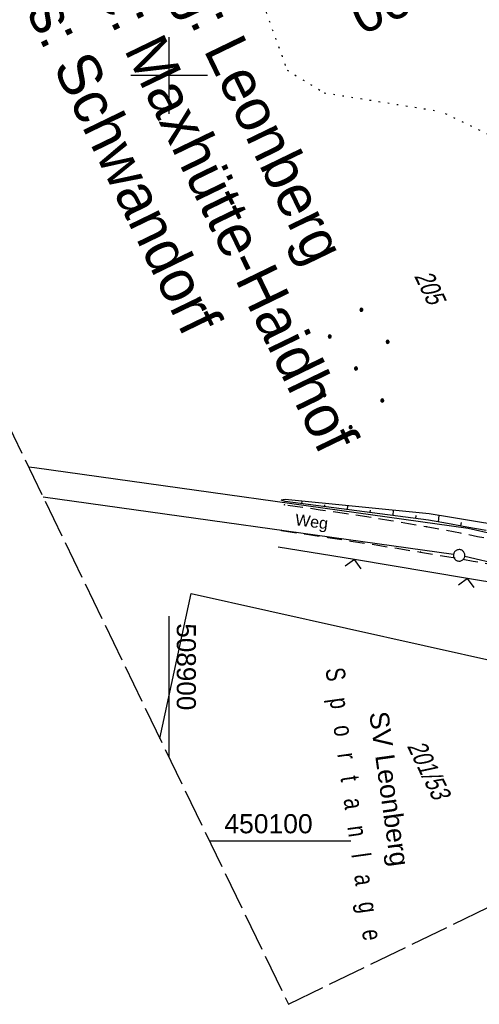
# Model space of a CAD drawing. Extents: x 508513 to 509174, y 450079 to 451036.
# Tile 3 of 51: x 508880 to 508941, y 450079 to 450207. Entities that reach past the tile are written whole.
import ezdxf
from ezdxf.enums import TextEntityAlignment as Align

# ---------------------------------------------------------------- set-up
doc = ezdxf.new("R2010")
doc.units = 0
doc.header["$LTSCALE"] = 10
doc.header["$MEASUREMENT"] = 0
for name, pattern in [('LT00', [0]), ('LT11', [0.3, 0.2, -0.1]), ('LT14', [0.6, 0.5, -0.1]), ('LT17', [0.15, 0.1, -0.05]), ('PUNKTX2_STR', [0.6, 0.1, -0.5])]:
    doc.linetypes.add(name, pattern=pattern)
doc.layers.get('0').update_dxf_attribs({"linetype": 'LT00'})
for name, color, linetype in [('--EK_ST-93-1', 30, 'LT17'), ('DFK_BES-NAME', 255, 'LT00'), ('DFK_FLUR_NR', 250, 'LT00'), ('DFK_GZPKT', 250, 'LT00'), ('DFK_KATASTER', 250, 'LT00'), ('DFK_NUTZUNG', 250, 'LT00'), ('DFK_NUTZUNGSGRENZE', 70, 'PUNKTX2_STR'), ('DFK_TOPO-ANL', 252, 'LT00'), ('FELDWEG_TEXT', 250, 'Continuous'), ('GRENZNAME_A', 250, 'Continuous'), ('V122_BOESCH', 250, 'LT00'), ('V122_BOSCHUNG', 250, 'LT00'), ('V122_FELDWEG', 250, 'LT11'), ('V122_RASTER', 250, 'LT00'), ('V122_ZAUN', 40, 'LT00'), ('V123_BOESCH', 250, 'LT00'), ('V123_BOSCHUNG', 250, 'LT00'), ('V123_FELDWEG', 250, 'LT11'), ('V123_ZAUN', 40, 'LT00')]:
    doc.layers.add(name, color=color, linetype=linetype)
doc.layers.add('-BLATT_122-RAND', color=7, linetype='LT14', plot=False)
doc.styles.add('Beschrift', font='ARIAL.TTF')
doc.styles.get("Standard").update_dxf_attribs({"font": 'ARIAL.TTF'})
doc.styles.add('UNIR-H', font='unir_h.shx', dxfattribs={"width": 0.8})

# ---------------------------------------------------------------- blocks, each defined once
blk = doc.blocks.new('SYMB7010')
at = {"color": 0, "linetype": 'ByBlock'}
for points in [[(-0.031408, 0.499213), (-0.093728, 0.49134), (-0.15457, 0.475719), (-0.212975, 0.452595), (-0.268021, 0.422333), (-0.31884, 0.385411), (-0.36463, 0.342411), (-0.40467, 0.29401), (-0.438329, 0.240973), (-0.465074, 0.184136), (-0.484486, 0.124395), (-0.496256, 0.062692), (-0.5002, 0)], [(-0.5002, 0), (-0.496256, -0.062692), (-0.484486, -0.124395), (-0.465075, -0.184136), (-0.438329, -0.240973), (-0.404671, -0.29401), (-0.36463, -0.342411), (-0.31884, -0.385411), (-0.268021, -0.422333), (-0.212975, -0.452595), (-0.154571, -0.475719), (-0.093728, -0.49134), (-0.031408, -0.499213), (0.031408, -0.499213)], [(0.5002, 0), (0.496256, 0.062692), (0.484485, 0.124395), (0.465074, 0.184136), (0.438329, 0.240973), (0.40467, 0.29401), (0.36463, 0.342411), (0.31884, 0.385411), (0.268021, 0.422333), (0.212975, 0.452595), (0.15457, 0.475719), (0.093728, 0.49134), (0.031408, 0.499213), (-0.031408, 0.499213)], [(0.031408, -0.499213), (0.093728, -0.491341), (0.15457, -0.475719), (0.212975, -0.452595), (0.268021, -0.422333), (0.31884, -0.385411), (0.36463, -0.342411), (0.404671, -0.294011), (0.438329, -0.240974), (0.465075, -0.184136), (0.484486, -0.124395), (0.496256, -0.062692), (0.500201, 0)]]:
    blk.add_lwpolyline(points, dxfattribs=at)
blk = doc.blocks.new('Ackerland7')
at = {"layer": 'DFK_NUTZUNG', "color": 0, "linetype": 'ByBlock'}
for p, q in [((-4, 3.93), (-4, 3.67)), ((-3.95, 3.63), (-3.95, 3.97)), ((-3.9, 3.99), (-3.9, 3.61)), ((-3.85, 3.6), (-3.85, 4)), ((-3.8, 3.99), (-3.8, 3.61)), ((-3.75, 3.63), (-3.75, 3.97)), ((-3.7, 3.93), (-3.7, 3.67)), ((3.7, 3.93), (3.7, 3.67)), ((3.75, 3.63), (3.75, 3.97)), ((3.8, 3.99), (3.8, 3.61)), ((3.85, 3.6), (3.85, 4)), ((3.9, 3.99), (3.9, 3.61)), ((3.95, 3.63), (3.95, 3.97)), ((4, 3.93), (4, 3.67)), ((-3.65, 3.8), (-3.65, 3.8)), ((4.05, 3.8), (4.05, 3.8)), ((-7.85, 0.13), (-7.85, -0.13)), ((-7.8, -0.17), (-7.8, 0.17)), ((-7.75, 0.19), (-7.75, -0.19)), ((-7.7, -0.2), (-7.7, 0.2)), ((-7.65, 0.19), (-7.65, -0.19)), ((-7.6, -0.17), (-7.6, 0.17)), ((-7.55, 0.13), (-7.55, -0.13)), ((-7.5, 0), (-7.5, 0)), ((-0.15, 0.13), (-0.15, -0.13)), ((-0.1, -0.17), (-0.1, 0.17)), ((-0.05, 0.19), (-0.05, -0.19)), ((0, -0.2), (0, 0.2)), ((0.05, 0.19), (0.05, -0.19)), ((0.1, -0.17), (0.1, 0.17)), ((0.15, 0.13), (0.15, -0.13)), ((0.2, 0), (0.2, 0)), ((7.55, 0.13), (7.55, -0.13)), ((7.6, -0.17), (7.6, 0.17)), ((7.65, 0.19), (7.65, -0.19)), ((7.7, -0.2), (7.7, 0.2)), ((7.75, 0.19), (7.75, -0.19)), ((7.8, -0.17), (7.8, 0.17)), ((7.85, 0.13), (7.85, -0.13)), ((7.9, 0), (7.9, 0)), ((-4, -3.67), (-4, -3.93)), ((-3.95, -3.97), (-3.95, -3.63)), ((-3.9, -3.61), (-3.9, -3.99)), ((-3.85, -4), (-3.85, -3.6)), ((-3.8, -3.61), (-3.8, -3.99)), ((-3.75, -3.97), (-3.75, -3.63)), ((-3.7, -3.67), (-3.7, -3.93)), ((-3.65, -3.8), (-3.65, -3.8)), ((3.7, -3.67), (3.7, -3.93)), ((3.75, -3.97), (3.75, -3.63)), ((3.8, -3.61), (3.8, -3.99)), ((3.85, -4), (3.85, -3.6)), ((3.9, -3.61), (3.9, -3.99)), ((3.95, -3.97), (3.95, -3.63)), ((4, -3.67), (4, -3.93)), ((4.05, -3.8), (4.05, -3.8))]:
    blk.add_line(p, q, dxfattribs=at)
for points in [[(-3.65, 3.8), (-3.67, 3.89), (-3.73, 3.96), (-3.81, 3.99), (-3.89, 3.99), (-3.97, 3.96), (-4.03, 3.89), (-4.05, 3.8), (-4.03, 3.71), (-3.97, 3.64), (-3.89, 3.6), (-3.81, 3.6), (-3.73, 3.64), (-3.67, 3.71), (-3.65, 3.8)], [(4.05, 3.8), (4.03, 3.89), (3.97, 3.96), (3.89, 3.99), (3.81, 3.99), (3.73, 3.96), (3.67, 3.89), (3.65, 3.8), (3.67, 3.71), (3.73, 3.64), (3.81, 3.61), (3.89, 3.61), (3.97, 3.64), (4.03, 3.71), (4.05, 3.8)], [(-7.5, 0), (-7.52, 0.09), (-7.58, 0.16), (-7.66, 0.19), (-7.74, 0.19), (-7.82, 0.16), (-7.88, 0.09), (-7.9, 0)], [(0.2, 0), (0.18, 0.09), (0.12, 0.16), (0.04, 0.19), (-0.04, 0.19), (-0.12, 0.16), (-0.18, 0.09), (-0.2, 0)], [(-0.2, 0), (-0.18, -0.09), (-0.12, -0.16), (-0.04, -0.19), (0.04, -0.19), (0.12, -0.16), (0.18, -0.09), (0.2, 0)], [(7.9, 0), (7.88, 0.09), (7.82, 0.16), (7.74, 0.19), (7.66, 0.19), (7.58, 0.16), (7.52, 0.09), (7.5, 0)], [(7.5, 0), (7.52, -0.09), (7.58, -0.16), (7.66, -0.19), (7.74, -0.19), (7.82, -0.16), (7.88, -0.09), (7.9, 0)], [(-7.9, 0), (-7.88, -0.09), (-7.82, -0.16), (-7.74, -0.19), (-7.66, -0.19), (-7.58, -0.16), (-7.52, -0.09), (-7.5, 0)], [(-3.65, -3.8), (-3.67, -3.71), (-3.73, -3.64), (-3.81, -3.61), (-3.89, -3.61), (-3.97, -3.64), (-4.03, -3.71), (-4.05, -3.8), (-4.03, -3.89), (-3.97, -3.96), (-3.89, -3.99), (-3.81, -3.99), (-3.73, -3.96), (-3.67, -3.89), (-3.65, -3.8)], [(4.05, -3.8), (4.03, -3.71), (3.97, -3.64), (3.89, -3.61), (3.81, -3.61), (3.73, -3.64), (3.67, -3.71), (3.65, -3.8), (3.67, -3.89), (3.73, -3.96), (3.81, -3.99), (3.89, -3.99), (3.97, -3.96), (4.03, -3.89), (4.05, -3.8)]]:
    blk.add_lwpolyline(points, dxfattribs=at)
blk = doc.blocks.new('SYMB0011')
at = {"color": 0, "linetype": 'ByBlock'}
for p, q in [((0.5, 0), (-0.5, 0)), ((0, 0.5), (0, -0.5))]:
    blk.add_line(p, q, dxfattribs=at)
blk = doc.blocks.new('SYMB0024')
at = {"color": 0, "linetype": 'ByBlock'}
for p, q in [((-0.5, 0.5), (0, 0)), ((0, 0), (0.5, 0.5))]:
    blk.add_line(p, q, dxfattribs=at)

msp = doc.modelspace()

# ---------------------------------------------------------------- linework, layer by layer
at = {"layer": '-BLATT_122-RAND'}
msp.add_lwpolyline([(508512.7, 450911.31), (508915.59, 450078.66), (509173.94, 450203.66), (508771.04, 451036.31), (508512.7, 450911.31)], dxfattribs=at)
at = {"layer": 'DFK_KATASTER'}
for p, q in [((508881.61, 450148.89), (508882.41, 450148.78)), ((508882.41, 450148.78), (508939.09, 450140.88)), ((508937.19, 450137.41), (508883.54, 450144.89)), ((508939.09, 450140.88), (508998.53, 450126.92)), ((508998.85, 450123.23), (508938.66, 450137.14))]:
    msp.add_line(p, q, dxfattribs=at)
at = {"layer": 'DFK_NUTZUNGSGRENZE', "ltscale": 0.2}
for p, q in [((508909.83, 450216.18), (508915.42, 450200.69)), ((508915.42, 450200.69), (508920.29, 450197.74)), ((508920.29, 450197.74), (508935.54, 450195.3)), ((508983.83, 450171.84), (508935.54, 450195.3))]:
    msp.add_line(p, q, dxfattribs=at)
at = {"layer": 'DFK_TOPO-ANL'}
for p, q in [((508898.79, 450113.38), (508902.87, 450132.32)), ((508902.87, 450132.32), (508961.91, 450119.15))]:
    msp.add_line(p, q, dxfattribs=at)
at = {"layer": 'V122_BOESCH'}
for points in [[(508942.72, 450141.28), (508939.82, 450141.76), (508936.92, 450142.24), (508934.02, 450142.72), (508915.18, 450144.62), (508914.66, 450144.5)], [(508941.44, 450140.55), (508938.93, 450141.01), (508936.42, 450141.47), (508933.91, 450141.92), (508915.19, 450144.33), (508914.66, 450144.5)]]:
    msp.add_lwpolyline(points, dxfattribs=at)
at = {"layer": 'V122_BOSCHUNG'}
for p, q in [((508917.36, 450144.4), (508917.33, 450144.06)), ((508920.33, 450143.89), (508920.31, 450143.67)), ((508923.33, 450143.8), (508923.28, 450143.29)), ((508926.29, 450143.2), (508926.26, 450142.9)), ((508929.3, 450143.2), (508929.24, 450142.52)), ((508932.25, 450142.51), (508932.21, 450142.14)), ((508935.28, 450142.51), (508935.16, 450141.69)), ((508938.18, 450141.59), (508938.11, 450141.16))]:
    msp.add_line(p, q, dxfattribs=at)
at = {"layer": 'V122_FELDWEG', "flags": 128}
for points in [[(508994, 450128.92), (508993.24, 450129.35), (508992.45, 450129.72), (508991.63, 450130.02), (508990.78, 450130.24), (508989.92, 450130.4), (508970.99, 450133.43), (508967.53, 450134.13), (508964.08, 450134.82), (508960.62, 450135.52), (508957.17, 450136.23), (508953.72, 450136.94), (508951.49, 450137.41), (508949.26, 450137.89), (508947.03, 450138.36), (508944.8, 450138.83), (508942.57, 450139.29), (508940.34, 450139.75), (508938.1, 450140.19), (508935.87, 450140.62), (508933.63, 450141.03), (508931.32, 450141.44), (508929.01, 450141.82), (508926.7, 450142.19), (508924.38, 450142.55), (508922.06, 450142.9), (508919.74, 450143.23), (508917.42, 450143.57), (508915.1, 450143.9)], [(508914.69, 450140.56), (508917.72, 450140.11), (508920.75, 450139.65), (508923.78, 450139.18), (508926.81, 450138.71), (508929.84, 450138.23), (508932.87, 450137.73), (508936.31, 450137.16), (508939.74, 450136.56), (508943.18, 450135.94), (508946.61, 450135.31), (508950.04, 450134.67), (508953.47, 450134.02), (508956.96, 450133.34), (508960.45, 450132.65), (508963.94, 450131.96), (508967.42, 450131.26), (508970.91, 450130.55), (508988.91, 450127.46), (508989.6, 450127.32), (508990.26, 450127.1), (508990.9, 450126.82), (508991.5, 450126.46), (508992.06, 450126.03)]]:
    msp.add_lwpolyline(points, dxfattribs=at)
at = {"layer": 'V122_RASTER'}
for p, q in [((508900, 450195), (508900, 450205)), ((508905, 450200), (508895, 450200)), ((508900, 450110.88), (508900, 450129.38)), ((508905.26, 450100), (508923.76, 450100))]:
    msp.add_line(p, q, dxfattribs=at)
at = {"layer": 'V122_ZAUN'}
for p, q in [((508924.23, 450136.75), (508914.28, 450138.39)), ((508939.03, 450134.3), (508924.23, 450136.75)), ((508953.83, 450131.86), (508939.03, 450134.3))]:
    msp.add_line(p, q, dxfattribs=at)
at = {"layer": 'V123_BOESCH'}
for points in [[(508942.72, 450141.28), (508939.82, 450141.76), (508936.92, 450142.24), (508934.02, 450142.72), (508915.18, 450144.62), (508914.66, 450144.5)], [(508941.44, 450140.55), (508938.93, 450141.01), (508936.42, 450141.47), (508933.91, 450141.92), (508915.19, 450144.33), (508914.66, 450144.5)]]:
    msp.add_lwpolyline(points, dxfattribs=at)
at = {"layer": 'V123_BOSCHUNG'}
for p, q in [((508917.36, 450144.4), (508917.33, 450144.06)), ((508920.33, 450143.89), (508920.31, 450143.67)), ((508923.33, 450143.8), (508923.28, 450143.29)), ((508926.29, 450143.2), (508926.26, 450142.9)), ((508929.3, 450143.2), (508929.24, 450142.52)), ((508932.25, 450142.51), (508932.21, 450142.14)), ((508935.28, 450142.51), (508935.16, 450141.69)), ((508938.18, 450141.59), (508938.11, 450141.16))]:
    msp.add_line(p, q, dxfattribs=at)
at = {"layer": 'V123_FELDWEG', "flags": 128}
for points in [[(508994, 450128.92), (508993.24, 450129.35), (508992.45, 450129.72), (508991.63, 450130.02), (508990.78, 450130.24), (508989.92, 450130.4), (508970.99, 450133.43), (508967.53, 450134.13), (508964.08, 450134.82), (508960.62, 450135.52), (508957.17, 450136.23), (508953.72, 450136.94), (508951.49, 450137.41), (508949.26, 450137.89), (508947.03, 450138.36), (508944.8, 450138.83), (508942.57, 450139.29), (508940.34, 450139.75), (508938.1, 450140.19), (508935.87, 450140.62), (508933.63, 450141.03), (508931.32, 450141.44), (508929.01, 450141.82), (508926.7, 450142.19), (508924.38, 450142.55), (508922.06, 450142.9), (508919.74, 450143.23), (508917.42, 450143.57), (508915.1, 450143.9)], [(508914.69, 450140.56), (508917.72, 450140.11), (508920.75, 450139.65), (508923.78, 450139.18), (508926.81, 450138.71), (508929.84, 450138.23), (508932.87, 450137.73), (508936.31, 450137.16), (508939.74, 450136.56), (508943.18, 450135.94), (508946.61, 450135.31), (508950.04, 450134.67), (508953.47, 450134.02), (508956.96, 450133.34), (508960.45, 450132.65), (508963.94, 450131.96), (508967.42, 450131.26), (508970.91, 450130.55), (508988.91, 450127.46), (508989.6, 450127.32), (508990.26, 450127.1), (508990.9, 450126.82), (508991.5, 450126.46), (508992.06, 450126.03)]]:
    msp.add_lwpolyline(points, dxfattribs=at)
at = {"layer": 'V123_ZAUN'}
for p, q in [((508924.23, 450136.75), (508914.28, 450138.39)), ((508939.03, 450134.3), (508924.23, 450136.75)), ((508953.83, 450131.86), (508939.03, 450134.3))]:
    msp.add_line(p, q, dxfattribs=at)

# ---------------------------------------------------------------- block references
at = {"layer": 'DFK_GZPKT', "xscale": 1.500000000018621, "yscale": 1.5, "zscale": 1.5, "rotation": 264.7377099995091}
msp.add_blockref('SYMB7010', (508937.93, 450137.31), dxfattribs=at)
at = {"layer": 'DFK_NUTZUNG', "rotation": 264.7376999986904}
msp.add_blockref('Ackerland7', (508924.44, 450161.72), dxfattribs=at)
at = {"layer": 'V122_FELDWEG', "xscale": 0.1, "yscale": 0.1, "zscale": 0.1, "rotation": 295.821}
for p in [(508915.1, 450143.9), (508914.69, 450140.56), (508933.63, 450141.03), (508932.87, 450137.73)]:
    msp.add_blockref('SYMB0011', p, dxfattribs=at)
at = {"layer": 'V122_ZAUN', "xscale": 2.1, "yscale": 2.1, "zscale": 2.1, "rotation": 170.62643}
for p in [(508924.23, 450136.75), (508939.03, 450134.3)]:
    msp.add_blockref('SYMB0024', p, dxfattribs=at)
at = {"layer": 'V123_FELDWEG', "xscale": 0.09999999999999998, "yscale": 0.1, "zscale": 0.1, "rotation": 277.95061}
for p in [(508915.1, 450143.9), (508914.69, 450140.56), (508933.63, 450141.03), (508932.87, 450137.73)]:
    msp.add_blockref('SYMB0011', p, dxfattribs=at)
at = {"layer": 'V123_ZAUN', "xscale": 2.1, "yscale": 2.1, "zscale": 2.1, "rotation": 170.62599}
for p in [(508924.23, 450136.75), (508939.03, 450134.3)]:
    msp.add_blockref('SYMB0024', p, dxfattribs=at)

# ---------------------------------------------------------------- texts
at = {"layer": '--EK_ST-93-1', "style": 'Beschrift'}
msp.add_text('176,300', height=5, rotation=-155.7135, dxfattribs=at).set_placement((508947.11, 450217.88), align=Align.MIDDLE_LEFT)
at = {"layer": 'DFK_BES-NAME', "width": 0.75}
msp.add_text('S   p   o   r   t   a   n   l   a   g   e', height=2.5, rotation=277.9506, dxfattribs=at).set_placement((508920.43, 450122.46))
at = {"layer": 'DFK_BES-NAME'}
msp.add_text('SV Leonberg', height=2.5, rotation=277.9506, dxfattribs=at).set_placement((508926.16, 450116.73))
at = {"layer": 'DFK_FLUR_NR', "oblique": 13.754, "width": 0.75}
for s, p in [('205', (508932, 450173.81)), ('201/53', (508931.06, 450112.41))]:
    msp.add_text(s, height=2.5, rotation=295.821, dxfattribs=at).set_placement(p)
at = {"layer": 'FELDWEG_TEXT', "insert": (508916.35, 450140.81), "char_height": 1.5, "attachment_point": 7, "rotation": 352.6959, "style": 'Beschrift'}
msp.add_mtext('Weg', dxfattribs=at)
at = {"layer": 'GRENZNAME_A', "insert": (508890.64, 450244.76), "char_height": 5.6, "attachment_point": 1, "rotation": 295.821, "style": 'UNIR-H'}
msp.add_mtext('{\\W1;Gemarkung: Leonberg\\PGemeinde: Maxhütte-Haidhof\\PLandkreis: Schwandorf}', dxfattribs=at)
at = {"layer": 'V122_RASTER'}
for s, rotation, width, p in [(' 508900', -89.9996, 0.976, (508901, 450129.38)), (' 450100', 0.0004, 0.991, (508906.26, 450101))]:
    msp.add_text(s, height=2.5, rotation=rotation, dxfattribs=dict(at, width=width)).set_placement(p)

doc.saveas('drawing.dxf')
